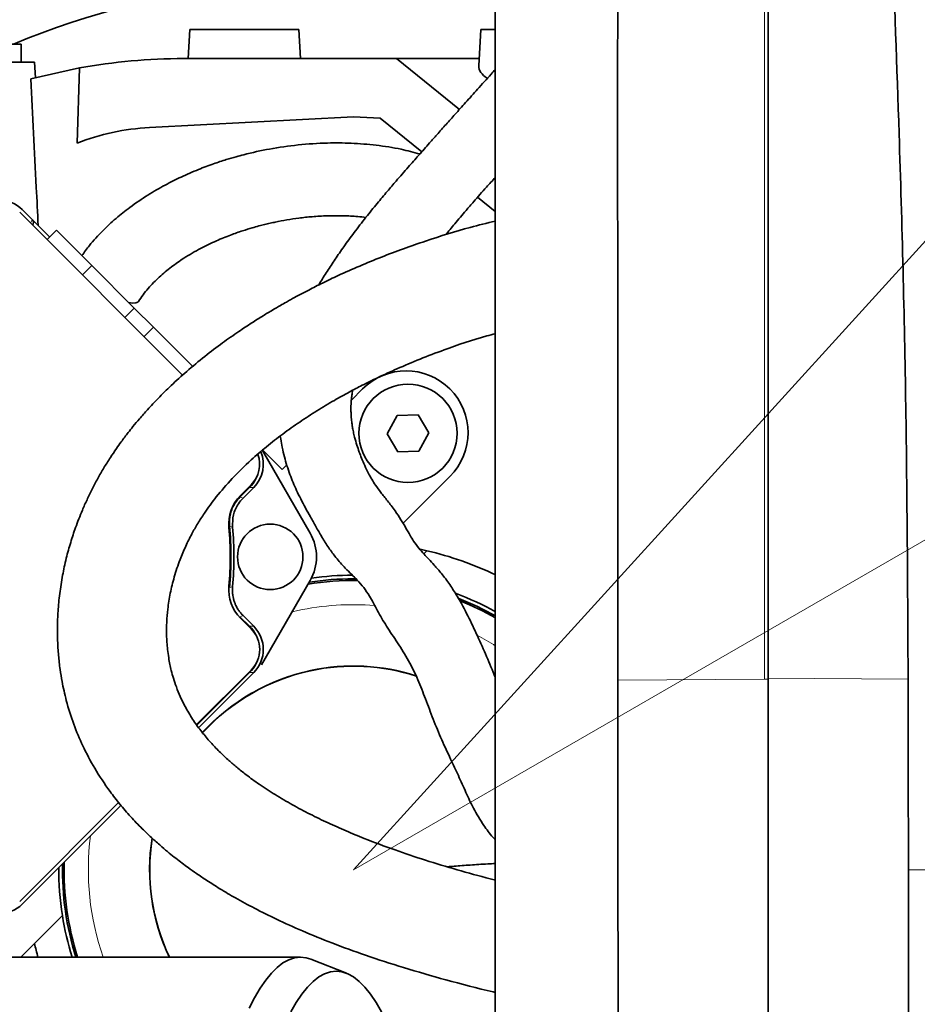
# Model space of a CAD drawing. Header units: millimetres. Extents: x 0 to 14900, y 0 to 10500.
# Tile 37 of 53: x 10897 to 11144, y 6340 to 6610. Entities that reach past the tile are written whole.
import ezdxf

# ---------------------------------------------------------------- set-up
doc = ezdxf.new("R2010")
doc.units = ezdxf.units.MM
doc.header["$LTSCALE"] = 25
doc.styles.add('SLDTEXTSTYLE0', font='TXT', dxfattribs={"width": 0.605})
doc.dimstyles.new('SLDDIMSTYLE2', dxfattribs={"dimtxt": 87.5, "dimasz": 87.5, "dimexe": 0, "dimexo": 0.0625, "dimgap": 21.875, "dimtad": 1, "dimdec": 1, "dimrnd": 1e-09, "dimzin": 12, "dimdsep": 46, "dimtxsty": 'SLDTEXTSTYLE0', "dimsah": 1, "dimcen": 0, "dimadec": 0, "dimazin": 3, "dimtfac": 1, "dimtofl": 0, "dimtmove": 0, "dimatfit": 3, "dimfxl": 1, "dimfrac": 2, "dimtolj": 1, "dimtzin": 12, "dimarcsym": 0})
doc.dimstyles.new('SLDDIMSTYLE3', dxfattribs={"dimtxt": 87.5, "dimasz": 87.5, "dimexe": 0, "dimexo": 0.0625, "dimgap": 21.875, "dimtad": 1, "dimdec": 4, "dimlfac": 25, "dimzin": 12, "dimdsep": 46, "dimtxsty": 'SLDTEXTSTYLE0', "dimsah": 1, "dimcen": 0.09, "dimadec": 1, "dimazin": 3, "dimtfac": 1, "dimtofl": 0, "dimtmove": 0, "dimatfit": 3, "dimfxl": 1, "dimfrac": 2, "dimtolj": 1, "dimtzin": 12, "dimarcsym": 0})

# ---------------------------------------------------------------- blocks, each defined once
blk = doc.blocks.new('_D_6')
at = {"color": 7, "linetype": 'Continuous', "lineweight": 0}
for q in [(12310.03, 7139.35), (10988.91, 6376.6)]:
    blk.add_line((11818.56, 6855.6), q, dxfattribs=at)
at = {"color": 7, "linetype": 'Continuous', "lineweight": 18}
blk.add_solid([(11818.56, 6855.6), (11900.59, 6888.53), (11888.09, 6910.18)], dxfattribs=at)
at = {"color": 7, "linetype": 'Continuous', "lineweight": 18, "insert": (12004.87, 7093.32), "char_height": 87.5, "attachment_point": 1, "rotation": 30, "style": 'SLDTEXTSTYLE0'}
blk.add_mtext('R958', dxfattribs=at)
blk = doc.blocks.new('_D_7')
at = {"color": 7, "linetype": 'Continuous', "lineweight": 0}
blk.add_line((12868.9, 8443.5), (10988.91, 6376.6), dxfattribs=at)
at = {"color": 7, "linetype": 'Continuous', "lineweight": 18}
blk.add_solid([(12868.9, 8443.5), (12800.77, 8387.18), (12819.27, 8370.36)], dxfattribs=at)
at = {"color": 7, "linetype": 'Continuous', "lineweight": 18, "insert": (11725.29, 7353.72), "char_height": 87.5, "attachment_point": 1, "rotation": 47.7114, "style": 'SLDTEXTSTYLE0'}
blk.add_mtext('R2794', dxfattribs=at)
blk = doc.blocks.new('_D_8')
at = {"color": 7, "linetype": 'Continuous', "lineweight": 0}
for p, q in [((8188.12, 6870.46), (7939.56, 6914.28)), ((12320.13, 6376.6), (14085.3, 6376.6))]:
    blk.add_line(p, q, dxfattribs=at)
at = {"color": 7, "linetype": 'Continuous', "lineweight": 18}
blk.add_arc((10988.91, 6376.6), 3058.9, 0, 170, dxfattribs=at)
for points in [[(7976.49, 6907.77), (8005.19, 6991.37), (7980.63, 6996.06)], [(14047.8, 6376.6), (14059.05, 6464.27), (14034.05, 6463.91)]]:
    blk.add_solid(points, dxfattribs=at)
at = {"color": 7, "linetype": 'Continuous', "lineweight": 18, "insert": (11141.49, 9547.06), "char_height": 87.5, "attachment_point": 1, "rotation": 355, "style": 'SLDTEXTSTYLE0'}
blk.add_mtext('170°', dxfattribs=at)
blk = doc.blocks.new('_D_9')
at = {"color": 7, "linetype": 'Continuous', "lineweight": 0}
for p, q in [((12320.13, 6376.6), (14085.33, 6376.6)), ((8188.12, 5882.75), (7939.53, 5838.91))]:
    blk.add_line(p, q, dxfattribs=at)
at = {"color": 7, "linetype": 'Continuous', "lineweight": 18}
blk.add_arc((10988.91, 6376.6), 3058.92, 190, 0, dxfattribs=at)
for points in [[(14047.83, 6376.6), (14034.08, 6289.29), (14059.08, 6288.93)], [(7976.46, 5845.42), (7980.6, 5757.13), (8005.16, 5761.83)]]:
    blk.add_solid(points, dxfattribs=at)
at = {"color": 7, "linetype": 'Continuous', "lineweight": 18, "insert": (11121.83, 3430.85), "char_height": 87.5, "attachment_point": 1, "rotation": 5, "style": 'SLDTEXTSTYLE0'}
blk.add_mtext('170°', dxfattribs=at)

msp = doc.modelspace()

# ---------------------------------------------------------------- linework, layer by layer
at = {"color": 8, "linetype": 'Continuous', "lineweight": 18}
for p, q in [((11101.9095722, 6689.5229613), (11101.9095722, 6429.0427175)), ((10900.6481892, 6555.255436), (10900.6725456, 6555.2806578)), ((10916.9989676, 6542.6968765), (10914.4205404, 6540.1184494)), ((10928.658156, 6531.0376881), (10926.0797288, 6528.459261)), ((10933.9372364, 6525.7586077), (10931.3588092, 6523.1801806)), ((10961.4971502, 6481.7300696), (10960.3616315, 6481.7300696)), ((10972.0292666, 6447.5083373), (10973.5841636, 6447.8605739)), ((10960.3616315, 6443.5443649), (10961.4971502, 6443.5443649)), ((10961.4971502, 6430.8183814), (10960.3616315, 6430.8183814)), ((11061.5683638, 6428.7424136), (11101.9095722, 6429.0427175)), ((11101.9095722, 6429.0427175), (11102.9095722, 6429.0501616)), ((11102.9095722, 6429.3046639), (11141.4140244, 6429.018033))]:
    msp.add_line(p, q, dxfattribs=at)
at = {"color": 7, "linetype": 'Continuous', "lineweight": 35}
for p, q in [((11102.9095722, 6689.7849076), (11102.9095722, 6429.3046639)), ((10943.9095722, 6607.6007518), (10943.4903099, 6599.6007518)), ((10943.9095722, 6607.6007518), (10973.9095722, 6607.6007518)), ((10974.3288344, 6599.6007518), (10973.9095722, 6607.6007518)), ((11023.9095722, 6607.6007518), (11023.3853758, 6597.5984894)), ((11023.9095722, 6607.6007518), (11027.7867068, 6607.6007518)), ((10897.5367655, 6603.6007518), (10877.1326039, 6603.6007518)), ((10897.5367655, 6598.6007518), (10897.5367655, 6603.6007518)), ((10942.2055419, 6599.6007518), (11000.7741479, 6599.6007518)), ((11000.7741479, 6599.6007518), (11018.0354599, 6585.6033735)), ((11023.4903099, 6599.6007518), (11000.7741479, 6599.6007518)), ((10866.8271344, 6598.6007518), (10901.2463966, 6598.6007518)), ((10900.2303416, 6594.0149813), (10913.5615941, 6597.0241949)), ((10901.4694918, 6594.3438432), (10901.2463966, 6598.6007518)), ((10913.5615941, 6597.0241949), (10912.9221884, 6576.34437)), ((10932.8249487, 6580.6614813), (10988.9095722, 6583.6007518)), ((10996.2822915, 6583.214364), (10988.9095722, 6583.6007518)), ((11007.6920038, 6573.9732209), (10996.2822915, 6583.214364)), ((11027.9095722, 6557.5982733), (11023.06231, 6561.5242481)), ((10941.9425962, 6512.5963936), (10897.1494639, 6557.389526)), ((10900.6725456, 6555.2806578), (10897.8556014, 6558.097602)), ((10900.6725456, 6555.2806578), (10905.3847453, 6550.5684581)), ((10900.6846747, 6553.8787812), (10900.6726552, 6553.8663346)), ((10907.2560656, 6552.4397785), (10904.6776385, 6549.8613514)), ((10907.2560656, 6552.4397785), (10916.9989676, 6542.6968765)), ((10916.9989676, 6542.6968765), (10928.658156, 6531.0376881)), ((10928.658156, 6531.0376881), (10933.9372364, 6525.7586077)), ((10933.9372364, 6525.7586077), (10944.7138768, 6514.9819673)), ((10988.3404733, 6505.7449656), (10991.3887569, 6508.7932491)), ((11000.8937383, 6501.5239702), (10998.138023, 6496.4505723)), ((11006.6652874, 6501.6741498), (11000.8937383, 6501.5239702)), ((11009.6811213, 6496.7509314), (11006.6652874, 6501.6741498)), ((10998.138023, 6496.4505723), (11001.1538569, 6491.5273539)), ((11006.925406, 6491.6775334), (11009.6811213, 6496.7509314)), ((10977.0111528, 6469.1372173), (10963.8625143, 6491.9113272)), ((10969.2743556, 6486.6788478), (10963.9588341, 6491.9943693)), ((11001.1538569, 6491.5273539), (11006.925406, 6491.6775334)), ((10969.2743556, 6486.6788478), (10970.5597551, 6487.9642474)), ((11015.4303874, 6484.7516186), (11002.5547805, 6471.8760117)), ((10957.7179144, 6479.0863525), (10960.3616315, 6481.7300696)), ((10957.8457357, 6479.4928687), (10960.7890742, 6482.4362071)), ((10958.5523379, 6478.7852573), (10961.4971502, 6481.7300696)), ((11009.122498, 6464.3015935), (11008.2560389, 6463.4351345)), ((10963.6175013, 6432.9387325), (10977.0111528, 6456.1372173)), ((10988.9095722, 6456.6007518), (10989.6442312, 6456.5973785)), ((10960.3616315, 6443.5443649), (10957.7179144, 6446.1880821)), ((10960.7890742, 6442.8382274), (10957.8457357, 6445.7815659)), ((10961.4971502, 6443.5443649), (10958.5523379, 6446.4891772)), ((10945.7698631, 6416.5053079), (10960.7890742, 6431.5245189)), ((10945.8883648, 6416.3451147), (10960.3616315, 6430.8183814)), ((10946.37119, 6415.6924212), (10961.4971502, 6430.8183814)), ((11102.9095722, 6429.3046639), (11102.9095722, 6191.2054955)), ((10897.1494639, 6367.8849086), (10924.3583479, 6395.0937926)), ((10897.8556014, 6367.1768326), (10924.9923981, 6394.3136292)), ((10908.8855396, 6364.0646352), (10901.2087305, 6356.387826)), ((10901.2087305, 6356.387826), (10897.4216563, 6352.6007518)), ((10974.3364044, 6352.6007518), (10689.1597923, 6352.6007518)), ((10986.9728787, 6348.1938801), (10977.2206445, 6352.0338599))]:
    msp.add_line(p, q, dxfattribs=at)
at = {"color": 7, "linetype": 'Continuous', "lineweight": 35, "flags": 128}
for points in [[(10927.0995339, 6532.5963102), (10928.2214917, 6532.3999467), (10929.0812342, 6532.4302285), (10929.6457221, 6532.6859916), (10929.7826613, 6532.8480338)], [(11009.122498, 6464.3015935), (11007.6136178, 6464.6357373), (11007.2537037, 6464.711437)], [(10974.3364044, 6352.6007518), (10972.727598, 6352.4245763), (10971.122126, 6351.8964151), (10969.5233161, 6351.0173627), (10967.9344821, 6349.7892411), (10966.358917, 6348.2145959), (10964.7998865, 6346.2966907), (10963.2606219, 6344.0395006), (10961.7443135, 6341.4477041), (10960.2541042, 6338.5266731)], [(10977.2206445, 6352.0338599), (10975.9452109, 6352.4245763), (10974.3364044, 6352.6007518)], [(10984.1540061, 6348.7479242), (10982.5585547, 6348.570641), (10980.9665082, 6348.0391697), (10979.3812639, 6347.1546444), (10977.8062048, 6345.9189529), (10976.2446923, 6344.334732), (10974.7000587, 6342.4053628), (10973.1756003, 6340.1349624), (10971.6745703, 6337.5283761)], [(10998.5662678, 6333.598424), (10998.1078401, 6334.5911664), (10996.6334419, 6337.5283761), (10995.1324119, 6340.1349624), (10993.6079535, 6342.4053628), (10992.0633199, 6344.334732), (10990.5018074, 6345.9189529), (10988.9267483, 6347.1546444), (10987.341504, 6348.0391697), (10985.7494575, 6348.570641), (10984.1540061, 6348.7479242)]]:
    msp.add_lwpolyline(points, dxfattribs=at)
at = {"color": 8, "linetype": 'Continuous', "lineweight": 18, "flags": 128}
for points in [[(10957.7179144, 6479.0863525), (10958.1345329, 6478.9362422), (10958.5523379, 6478.7852573)], [(10955.6651376, 6470.807586), (10955.3040729, 6470.9223063), (10954.8342223, 6471.0709849)], [(10954.8342223, 6454.2034497), (10955.195563, 6454.3177306), (10955.6651376, 6454.4668485)], [(10958.5523379, 6446.4891772), (10958.1345329, 6446.3381924), (10957.7179144, 6446.1880821)]]:
    msp.add_lwpolyline(points, dxfattribs=at)
at = {"color": 7, "linetype": 'Continuous', "lineweight": 35}
for centre, radius in [((11003.9095722, 6496.6007518), 13.5), ((10966.0367655, 6462.6372173), 9)]:
    msp.add_circle(centre, radius, dxfattribs=at)
at = {"color": 7, "linetype": 'Continuous', "lineweight": 18}
for radius in [2794, 958]:
    msp.add_arc((10988.9095722, 6376.6007518), radius, 190, 170, dxfattribs=at)
at = {"color": 7, "linetype": 'Continuous', "lineweight": 35}
for centre, radius, start, end in [((10988.9095722, 6376.6007518), 245.5, 80.852896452, 112.38532819), ((10942.2055419, 6439.0930608), 160.507691, 90, 100.279979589), ((10936.144461, 6517.3214146), 63.4269912, 93, 111.476897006), ((11003.4095722, 6496.7724339), 17, 315, 135), ((10955.1322199, 6488.0930614), 8, 315, 19.906531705), ((10965.6239103, 6471.7146941), 11, 135, 185.2081805), ((10866.0367655, 6462.6372173), 89, 354.7918195, 5.2081805), ((10866.0367655, 6462.6372173), 89.197067, 354.57446054, 5.42553946), ((10866.0367655, 6462.6372173), 90, 354.791410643, 5.208589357), ((10965.7528225, 6462.6372173), 13, 330, 30), ((10988.9095722, 6376.6007518), 90, 64.299557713, 77.02134393), ((10988.9095722, 6376.6007518), 79.54603, 89.114600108, 99.011704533), ((10988.9095722, 6376.6007518), 80, 90, 98.748795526), ((10988.9095722, 6376.6007518), 81, 90.146563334, 98.20138641), ((10965.6239103, 6453.5597404), 11, 174.7918195, 225), ((10988.9095722, 6376.6007518), 81, 61.156964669, 69.594590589), ((10988.9095722, 6376.6007518), 80, 60.790447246, 68.768375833), ((10988.9095722, 6376.6007518), 79.54603, 60.569721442, 68.32477127), ((10955.1322199, 6437.1813732), 8, 315, 45), ((10988.9095722, 6376.6007518), 56, 102.137374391, 137.79522067), ((10988.9095722, 6376.6007518), 56, 71.952187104, 102.137374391), ((10988.9095722, 6376.6007518), 56, 171.134655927, 205.376933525), ((10988.9095722, 6376.6007518), 81, 179.55257825, 188.903275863), ((10988.9095722, 6376.6007518), 80, 178.820334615, 197.457603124), ((10988.9095722, 6376.6007518), 79.54603, 178.47853284, 197.560465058), ((10988.9095722, 6376.6007518), 81, 188.903275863, 197.235285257), ((10988.9095722, 6376.6007518), 90, 192.97865607, 195.466009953)]:
    msp.add_arc(centre, radius, start, end, dxfattribs=at)
at = {"color": 8, "linetype": 'Continuous', "lineweight": 18}
for centre, radius, start, end in [((10902.0868688, 6553.8661192), 2, 136, 158.665124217), ((10899.9411954, 6554.5483283), 0.9999207, 316.004263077, 45.004617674), ((10988.9095722, 6376.6007518), 72.8891651, 85.388217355, 102.137374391), ((10988.9095722, 6376.6007518), 72.8891651, 57.570417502, 62.17761083), ((10988.9095722, 6376.6007518), 56.1270596, 102.137374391, 137.765129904), ((10988.9095722, 6376.6007518), 56.1270596, 72.080753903, 102.137374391), ((10988.9095722, 6376.6007518), 72.8891651, 172.63627431, 199.224294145), ((10988.9095722, 6376.6007518), 56.1270596, 171.060079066, 205.315424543)]:
    msp.add_arc(centre, radius, start, end, dxfattribs=at)
at = {"color": 7, "linetype": 'Continuous', "lineweight": 35}
for centre, major_axis, ratio, start_param, end_param in [((11038.9095722, 6597.467963), (15.5276163, 0), 0.4005407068, 3.120604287, 3.6953649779), ((10891.4926096, 6551.7307329), (0, 9.0027417), 0.9996954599, 5.497939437, 7.0684311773), ((10899.9653349, 6554.5734395), (-0.6947642, -0.7194494), 0.9998476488, 1.5707963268, 3.1241420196), ((10955.1302811, 6488.0930614), (9.0027417, 0), 0.9996954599, 5.497939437, 6.6772024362), ((10953.9947624, 6488.0930614), (9.0027417, 0), 0.9996954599, 5.497939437, 5.8211856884), ((10953.9947624, 6437.1813732), (9.0027417, 0), 0.9996954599, 0.4619996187, 0.7852458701), ((10955.1302811, 6437.1813732), (9.0027417, 0), 0.9996954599, 5.497939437, 7.0684311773), ((10953.9947624, 6437.1813732), (9.0027417, 0), 0.9996954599, 5.497939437, 5.8211856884), ((10891.4926096, 6373.5437017), (0, -9.0027417), 0.9996954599, 5.497939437, 7.0684311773)]:
    msp.add_ellipse(centre, major_axis=major_axis, ratio=ratio, start_param=start_param, end_param=end_param, dxfattribs=at)
for points, knots in [([(11061.5780631, 6689.2227296), (11061.5186211, 6682.8913544), (11061.3997297, 6670.227831), (11061.664281, 6644.904642), (11061.499957, 6600.5894868), (11061.6005987, 6526.4263058), (11061.5803037, 6464.9247576), (11061.5683638, 6428.7424136)], [0, 0, 0, 0, 0.0729156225, 0.145840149, 0.2916788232, 0.5832833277, 1, 1, 1, 1]), ([(11141.4140244, 6429.018033), (11141.2794596, 6454.0045159), (11141.0103311, 6503.977246), (11139.2908588, 6572.3889049), (11137.3675027, 6621.9487767), (11136.4231684, 6652.6850187), (11135.9907048, 6671.1332016), (11135.1405628, 6683.4107305), (11134.7155857, 6689.5481405)], [0, 0, 0, 0, 0.2876477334, 0.5752927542, 0.787631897, 0.8584324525, 0.9292318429, 1, 1, 1, 1]), ([(11027.9095722, 6677.6007518), (11027.9095722, 6677.5851266), (11027.9095722, 6677.5532354), (11027.9095722, 6677.7584584), (11027.9095722, 6677.3075918), (11027.9095722, 6676.1222075), (11027.9095722, 6673.9510238), (11027.9095722, 6670.5762891), (11027.9095722, 6666.2299107), (11027.9095722, 6661.1124312), (11027.9095722, 6655.2948038), (11027.9095722, 6634.2528623), (11027.9095722, 6580.587055), (11027.9095722, 6516.4414761), (11027.9095722, 6462.4404155), (11027.9095722, 6439.2129217), (11027.9095722, 6425.9271307), (11027.9095722, 6415.3587418), (11027.9095722, 6403.8954723), (11027.9095722, 6391.4744012), (11027.9095722, 6378.7971065), (11027.9095722, 6366.1322134), (11027.9095722, 6353.6331572), (11027.9095722, 6341.325376), (11027.9095722, 6329.1212137), (11027.9095722, 6317.2896007), (11027.9095722, 6305.9677731), (11027.9095722, 6295.1660092), (11027.9095722, 6284.8169031), (11027.9095722, 6275.1535134), (11027.9095722, 6266.2747467), (11027.9095722, 6258.1875897), (11027.9095722, 6250.8485629), (11027.9095722, 6244.4373476), (11027.9095722, 6239.0127779), (11027.9095722, 6234.5594428), (11027.9095722, 6231.0607507), (11027.9095722, 6228.6544705), (11027.9095722, 6227.2879416), (11027.9095722, 6227.2148527), (11027.9095722, 6227.1821038)], [0, 0, 0, 0, 0.0165413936, 0.0337610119, 0.0424078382, 0.0511979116, 0.0624911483, 0.0741115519, 0.0854047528, 0.0970246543, 0.1083221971, 0.1199473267, 0.2105582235, 0.391780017, 0.4624319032, 0.4977578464, 0.5154208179, 0.5330838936, 0.5541456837, 0.5753534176, 0.597022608, 0.6188515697, 0.6399133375, 0.661121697, 0.6827913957, 0.704620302, 0.7256711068, 0.7468676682, 0.7685248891, 0.7903415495, 0.8114050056, 0.8326151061, 0.8542867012, 0.8761175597, 0.8971676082, 0.9183633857, 0.9400197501, 0.9618355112, 0.9828997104, 1, 1, 1, 1]), ([(11027.9095722, 6596.6164246), (11027.5304033, 6596.1918009), (11025.8717317, 6594.334287), (11023.1354538, 6591.2892986), (11019.8333366, 6587.6103516), (11016.9681719, 6584.4143152), (11014.3474236, 6581.4800529), (11012.0211722, 6578.8642268), (11010.0288052, 6576.6157002), (11008.3449074, 6574.7118311), (11006.3760774, 6572.4851017), (11003.7894186, 6569.5551567), (11000.9264601, 6566.284571), (10998.07519, 6562.9668242), (10995.2945743, 6559.6466749), (10992.2353241, 6555.8647047), (10989.1391756, 6551.8565556), (10986.3147527, 6547.9942436), (10983.8697362, 6544.4755264), (10981.6623812, 6541.1072646), (10980.1706036, 6538.7519939), (10979.4505397, 6537.5165377), (10979.3699861, 6537.3783271)], [0, 0, 0, 0, 0.0194159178, 0.0849348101, 0.1443430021, 0.1974730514, 0.2441431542, 0.293151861, 0.331576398, 0.3599093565, 0.3888056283, 0.4432909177, 0.5093156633, 0.5584530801, 0.6152210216, 0.6801539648, 0.7515476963, 0.8175206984, 0.8772844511, 0.9355759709, 0.992792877, 1, 1, 1, 1]), ([(10900.2303416, 6594.0149813), (10900.7258869, 6584.0783586), (10901.3958821, 6570.6436831), (10902.0673984, 6557.2090109), (10902.2422445, 6553.7109589)], [0, 0, 0, 0, 0.739625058, 1, 1, 1, 1]), ([(11007.1741536, 6573.3874667), (11005.4671836, 6573.843722), (11001.5280546, 6574.8966102), (10995.2158792, 6575.8560827), (10988.4606027, 6576.4133311), (10981.3034604, 6576.472189), (10973.8290286, 6575.9881955), (10966.127522, 6574.8836514), (10960.4302559, 6573.6387592), (10956.4468169, 6572.574421), (10953.6962037, 6571.7679232), (10950.2463137, 6570.6354857), (10946.1074594, 6569.0868125), (10941.6442387, 6567.1566085), (10936.9829981, 6564.8226028), (10932.2510261, 6562.0811407), (10927.7350854, 6559.0126367), (10923.5506824, 6555.6855453), (10919.7960992, 6552.195425), (10916.5934503, 6548.7386241), (10914.919858, 6546.3757117), (10914.2522346, 6545.4331072)], [0, 0, 0, 0, 0.057935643, 0.1336965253, 0.2078473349, 0.2767866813, 0.3615352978, 0.4422560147, 0.5147400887, 0.5358071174, 0.5637514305, 0.5991980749, 0.6417052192, 0.6907232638, 0.7360985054, 0.7852162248, 0.8378307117, 0.8795613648, 0.9233501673, 0.9694231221, 1, 1, 1, 1]), ([(11014.2370349, 6551.116229), (11015.0707613, 6552.1325969), (11016.8995687, 6554.3620345), (11019.5204603, 6557.4544489), (11021.8383173, 6560.1357053), (11023.7045364, 6562.2592363), (11025.6727359, 6564.4725206), (11027.1061831, 6566.0634162), (11027.9095722, 6566.9550486)], [0, 0, 0, 0, 0.196346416, 0.4306925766, 0.5855119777, 0.7100468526, 0.8374930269, 1, 1, 1, 1]), ([(10929.7800739, 6532.8439211), (10930.1997756, 6533.4663843), (10931.026353, 6534.6922885), (10932.9237745, 6536.9771539), (10935.4867666, 6539.6150745), (10938.8237538, 6542.3734056), (10942.6341867, 6545.0224739), (10946.7922825, 6547.4235322), (10951.0909084, 6549.4931372), (10954.9483305, 6551.066477), (10958.2230118, 6552.2186591), (10960.8278834, 6553.0249256), (10962.8440654, 6553.5869697), (10964.4885143, 6554.0076076), (10965.9860495, 6554.3607964), (10968.0065092, 6554.7995903), (10970.631987, 6555.2943204), (10974.0159692, 6555.7983386), (10977.7256084, 6556.1911407), (10981.8142568, 6556.4299278), (10985.987415, 6556.4360209), (10989.5460716, 6556.2803895), (10991.579006, 6556.0344029), (10992.3235355, 6555.9443143)], [0, 0, 0, 0, 0.0280592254, 0.0552609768, 0.1086557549, 0.1619394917, 0.2150193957, 0.2839602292, 0.3485046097, 0.4063427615, 0.4556355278, 0.4950203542, 0.5237152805, 0.5479225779, 0.5711017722, 0.5931968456, 0.6421242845, 0.6945406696, 0.7539394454, 0.8203856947, 0.8938287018, 0.9611164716, 1, 1, 1, 1]), ([(11027.9095722, 6554.9501038), (11025.6134041, 6554.3827329), (11019.1598479, 6552.7880935), (11008.6878094, 6549.506709), (10996.5232578, 6545.144567), (10987.1321739, 6541.1305383), (10980.5581463, 6537.9938669), (10976.8932999, 6536.1455648), (10973.9840363, 6534.610005), (10971.9490221, 6533.4988982), (10970.3296746, 6532.5951659), (10968.6802496, 6531.6570077), (10966.5308051, 6530.4024607), (10963.8856789, 6528.8063993), (10960.7700128, 6526.8473506), (10957.0418874, 6524.3844804), (10952.7146108, 6521.342671), (10947.9112825, 6517.6963965), (10943.1839083, 6513.7776847), (10938.9128894, 6509.9052221), (10935.3329539, 6506.3803812), (10932.4458978, 6503.3153287), (10930.1656183, 6500.7293227), (10928.4139563, 6498.6283338), (10927.0888867, 6496.9623042), (10926.0067954, 6495.5505536), (10924.912477, 6494.0740622), (10923.5834731, 6492.2036576), (10921.9835718, 6489.8185009), (10920.2704342, 6487.0718698), (10918.5954599, 6484.1608243), (10917.0538802, 6481.2490937), (10915.6474669, 6478.3540894), (10914.0872071, 6474.8404063), (10912.5642592, 6470.9413086), (10911.1040047, 6466.5273269), (10909.8979786, 6462.1470029), (10908.877175, 6457.4476134), (10908.1182221, 6452.5888131), (10907.6643335, 6447.8244768), (10907.4989224, 6443.4878029), (10907.5503435, 6439.4461918), (10907.7885871, 6435.5916903), (10908.2099294, 6431.8792573), (10908.8795371, 6427.75023), (10910.0096918, 6422.6797536), (10911.8624067, 6416.7698158), (10914.4761013, 6410.5235638), (10917.7609249, 6404.3289203), (10921.2802869, 6399.0035014), (10924.6774222, 6394.617756), (10927.6257006, 6391.2016131), (10930.6602604, 6388.0289606), (10933.5599157, 6385.262583), (10936.0681051, 6383.0418441), (10938.1895337, 6381.2681436), (10940.0427952, 6379.7880181), (10941.7693543, 6378.4639178), (10943.6606752, 6377.0659921), (10945.9171618, 6375.4666408), (10948.8120926, 6373.5192971), (10952.3749519, 6371.2651507), (10956.7195995, 6368.7054973), (10961.9110997, 6365.8838895), (10968.0186194, 6362.8477594), (10975.1132346, 6359.647075), (10983.2643818, 6356.3324255), (10992.5384984, 6352.9568984), (11002.9882693, 6349.5594435), (11014.6823815, 6346.227309), (11023.1196293, 6344.0006431), (11027.7009595, 6342.9779374), (11027.9095722, 6342.9313681)], [0, 0, 0, 0, 0.0180793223, 0.050813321, 0.0838570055, 0.1171099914, 0.1296140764, 0.1406460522, 0.1492530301, 0.1554506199, 0.158892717, 0.1638104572, 0.1703236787, 0.1784267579, 0.1881145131, 0.1993836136, 0.2138833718, 0.2303802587, 0.2480403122, 0.2640304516, 0.2781103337, 0.2902715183, 0.2999759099, 0.3079649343, 0.3142316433, 0.318768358, 0.3236816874, 0.3302803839, 0.3389352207, 0.3491858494, 0.3594544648, 0.3696113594, 0.3796463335, 0.3895284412, 0.4058347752, 0.4195674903, 0.4342855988, 0.4499846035, 0.4667999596, 0.4830483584, 0.4978177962, 0.5102047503, 0.5236463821, 0.5366822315, 0.5477817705, 0.5655512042, 0.5882684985, 0.6091601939, 0.6315737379, 0.655817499, 0.6696840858, 0.6837395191, 0.6978255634, 0.7101377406, 0.7202125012, 0.7280213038, 0.7349388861, 0.7413820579, 0.7473530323, 0.7557603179, 0.7657919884, 0.7780678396, 0.7926100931, 0.8094569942, 0.8286648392, 0.8503068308, 0.8744710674, 0.9012559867, 0.9307631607, 0.9630890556, 0.9983192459, 1, 1, 1, 1]), ([(11027.9095722, 6373.8082842), (11027.4462685, 6373.9223065), (11023.8989542, 6374.7953255), (11017.4639436, 6376.583169), (11008.719409, 6379.199956), (11000.1713401, 6382.0638389), (10992.9325922, 6384.7724068), (10986.8323863, 6387.2914732), (10981.8735632, 6389.5038173), (10976.9372585, 6391.8980286), (10972.0673396, 6394.4839561), (10967.3867419, 6397.2276058), (10963.1472788, 6399.9910891), (10959.6641318, 6402.5133753), (10956.8966024, 6404.7103138), (10954.5329584, 6406.7422364), (10952.2103821, 6408.9142074), (10949.8172834, 6411.3885628), (10947.4194481, 6414.1910117), (10945.1290742, 6417.2924192), (10943.0260597, 6420.6795146), (10941.4077661, 6423.8870266), (10940.2229705, 6426.7863272), (10939.4233583, 6429.1661156), (10938.8528429, 6431.2476316), (10938.4304497, 6433.1174636), (10938.0774732, 6435.0417944), (10937.7131017, 6437.7168927), (10937.4914985, 6440.9834449), (10937.5306226, 6444.6760198), (10937.8443575, 6448.4985635), (10938.5045137, 6452.6454728), (10939.6048988, 6457.1712027), (10941.0476068, 6461.5142765), (10942.7087321, 6465.4746864), (10944.3567376, 6468.7864384), (10946.0631088, 6471.781984), (10948.2341716, 6475.1768588), (10951.3042333, 6479.3501046), (10955.5694424, 6484.2735979), (10960.2579974, 6488.8696307), (10964.9668836, 6492.924274), (10969.4282659, 6496.4060956), (10974.0569522, 6499.6984677), (10978.7980636, 6502.7875115), (10983.3666329, 6505.5232726), (10987.5404116, 6507.8389916), (10991.4994546, 6509.904753), (10995.8563995, 6512.0471753), (11001.1471834, 6514.4694397), (11007.2504089, 6517.0464099), (11015.4447761, 6520.1562739), (11022.3306953, 6522.543205), (11027.1273753, 6523.7784424), (11027.9095722, 6523.9798731)], [0, 0, 0, 0, 0.00476596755, 0.03649093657, 0.06730187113, 0.09740520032, 0.12899434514, 0.14789766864, 0.16736311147, 0.18734674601, 0.20780808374, 0.22871276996, 0.2490489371, 0.26681953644, 0.28031788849, 0.29263846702, 0.30638273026, 0.32180682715, 0.33890965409, 0.35758731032, 0.37791199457, 0.39967146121, 0.41494270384, 0.42889061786, 0.4409018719, 0.45059989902, 0.46099343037, 0.4735304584, 0.49527466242, 0.51473457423, 0.53385555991, 0.55673826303, 0.58021046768, 0.60482420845, 0.6240269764, 0.64108042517, 0.6554978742, 0.66987241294, 0.6921124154, 0.71790344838, 0.74518899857, 0.76534230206, 0.78531671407, 0.80511959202, 0.8243884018, 0.84328310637, 0.85896819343, 0.87214863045, 0.88748171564, 0.90673140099, 0.92913989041, 0.9521236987, 0.99219278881, 1, 1, 1, 1]), ([(11027.9095722, 6429.5327863), (11027.1206709, 6431.4436527), (11025.5201626, 6435.3203829), (11023.0291219, 6440.8428181), (11020.4624816, 6446.3375206), (11017.9615775, 6451.0609223), (11015.4587616, 6454.9793997), (11013.2947025, 6457.8845295), (11011.2946489, 6460.1884833), (11009.6087143, 6461.9783631), (11008.2129298, 6463.4605255), (11006.8063272, 6465.0648576), (11005.4815357, 6466.8643932), (11004.4440288, 6468.5578336), (11003.2770901, 6470.6700701), (11001.9601541, 6472.9465432), (11000.1582747, 6475.6035654), (10998.2663316, 6478.0567469), (10996.4605173, 6480.3031607), (10995.0202174, 6482.2620089), (10993.9176869, 6484.0079717), (10992.928453, 6485.7821736), (10991.9885954, 6487.7350089), (10991.1732437, 6489.6946319), (10990.4771251, 6491.5236263), (10989.8181803, 6493.4272663), (10989.2766834, 6495.2908845), (10988.8857195, 6496.9735934), (10988.6461174, 6498.2582782), (10988.4935052, 6499.287304), (10988.3926857, 6500.1312567), (10988.312131, 6500.9811894), (10988.2426354, 6502.0573847), (10988.2116587, 6503.4172962), (10988.2571915, 6504.9284833), (10988.3828432, 6506.3741483), (10988.5326623, 6507.5228076), (10988.6505825, 6508.1774385), (10988.6950419, 6508.424254)], [0, 0, 0, 0, 0.0505489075, 0.1025526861, 0.1534976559, 0.2032529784, 0.2322301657, 0.2602858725, 0.2825878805, 0.2985498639, 0.3137611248, 0.3324484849, 0.3534874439, 0.3702755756, 0.3899393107, 0.4122103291, 0.4369917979, 0.4703112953, 0.5023509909, 0.531792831, 0.5572310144, 0.5834106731, 0.6199403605, 0.6553212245, 0.6853032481, 0.7187790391, 0.7585654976, 0.7865287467, 0.8103836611, 0.829577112, 0.8440369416, 0.8588560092, 0.8781865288, 0.9044505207, 0.9348972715, 0.9624110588, 0.9858278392, 1, 1, 1, 1]), ([(10968.7878164, 6495.8516497), (10968.8247496, 6495.5869809), (10968.9699727, 6494.546292), (10969.336471, 6492.6390016), (10969.9014532, 6490.2007294), (10970.6138949, 6487.7017793), (10971.3981631, 6485.3636053), (10972.3045359, 6483.0369015), (10973.2922284, 6480.8159774), (10974.430599, 6478.5000593), (10975.6979585, 6476.1081628), (10977.0701356, 6473.6377986), (10978.5291601, 6471.0650336), (10980.1821739, 6468.1461387), (10982.0127997, 6465.2213037), (10984.1227952, 6462.3258954), (10986.8576342, 6459.2210495), (10990.4470984, 6455.9084437), (10993.057275, 6452.5864895), (10995.4447731, 6447.8068891), (10998.0505181, 6443.4505252), (11001.1259029, 6438.9076899), (11004.185024, 6434.0869511), (11006.6703788, 6428.9410122), (11008.7755178, 6423.4644293), (11010.8533972, 6417.8890672), (11013.1117833, 6412.3924341), (11015.5474812, 6407.2582549), (11017.7889649, 6402.4583177), (11019.7703249, 6397.9859713), (11021.8919889, 6393.4050801), (11024.3948379, 6389.2146227), (11026.5454983, 6386.3068225), (11027.6821403, 6385.0835899), (11027.9095722, 6384.8388321)], [0, 0, 0, 0, 0.0091147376, 0.0358395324, 0.0663394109, 0.0940660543, 0.1215448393, 0.1453124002, 0.1700451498, 0.1968298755, 0.2250205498, 0.2541122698, 0.283506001, 0.3120488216, 0.3397484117, 0.3645431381, 0.3927064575, 0.4276987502, 0.4735157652, 0.5062259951, 0.5396386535, 0.5761854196, 0.6154372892, 0.6555046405, 0.6948595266, 0.7366314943, 0.7802832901, 0.8218872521, 0.8583820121, 0.8955598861, 0.9296514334, 0.9668299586, 0.9933629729, 1, 1, 1, 1]), ([(10954.8342223, 6471.0709849), (10954.8398393, 6472.198208), (10954.8510733, 6474.452656), (10956.0734009, 6477.2195329), (10957.2658687, 6478.5731991), (10957.7179144, 6479.0863525)], [0, 0, 0, 0, 0.3830644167, 0.7661294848, 1, 1, 1, 1]), ([(10958.5523379, 6478.7852573), (10958.1081088, 6478.2820772), (10956.922623, 6476.9392727), (10955.6946985, 6474.1892679), (10955.6749912, 6471.9348127), (10955.6651376, 6470.807586)], [0, 0, 0, 0, 0.2305598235, 0.6152802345, 1, 1, 1, 1]), ([(10955.6651376, 6454.4668485), (10955.6443758, 6454.1323794), (10955.6027399, 6453.4616314), (10955.6566105, 6452.6511265), (10955.7547514, 6451.9041342), (10955.8896351, 6451.2185508), (10956.1210908, 6450.4069838), (10956.3723895, 6449.7447234), (10956.6952396, 6449.0345085), (10957.0911749, 6448.3111562), (10957.6481315, 6447.5042506), (10958.1415607, 6446.910934), (10958.4512689, 6446.5929477), (10958.5523379, 6446.4891772)], [0, 0, 0, 0, 0.1146882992, 0.2299970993, 0.277423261, 0.372742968, 0.4689855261, 0.5661656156, 0.6150225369, 0.736153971, 0.8479824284, 0.9503911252, 1, 1, 1, 1]), ([(11061.5683638, 6428.7424136), (11061.573509, 6424.6192037), (11061.5838248, 6416.3524577), (11061.5981841, 6403.6570541), (11061.6103536, 6390.7821407), (11061.6277048, 6377.0448444), (11061.6432538, 6362.4988297), (11061.6582268, 6347.2163931), (11061.6767598, 6331.9778796), (11061.6894338, 6317.0948976), (11061.7056112, 6302.6898577), (11061.7196339, 6288.8714472), (11061.730909, 6275.5288798), (11061.7457563, 6262.9439124), (11061.7548456, 6251.2136443), (11061.7661738, 6240.4166621), (11061.7764167, 6230.4736797), (11061.7827847, 6221.6054564), (11061.7928289, 6213.8725858), (11061.7975597, 6207.3140246), (11061.8035087, 6201.8946003), (11061.809276, 6197.7331969), (11061.8104077, 6194.9054211), (11061.8150417, 6193.3526243), (11061.8152661, 6193.3220481), (11061.8153606, 6193.309167)], [0, 0, 0, 0, 0.0376146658, 0.0754147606, 0.113403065, 0.1515823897, 0.1963068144, 0.2413440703, 0.2868657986, 0.3330512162, 0.3777747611, 0.4228110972, 0.4683318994, 0.5145162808, 0.5592407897, 0.6042781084, 0.6497999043, 0.6959853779, 0.7407098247, 0.7857470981, 0.8312688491, 0.8774542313, 0.9221784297, 0.9672154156, 1, 1, 1, 1]), ([(11141.4877269, 6376.6007511), (11141.4824724, 6381.1049887), (11141.4714706, 6390.5359489), (11141.4491187, 6404.020966), (11141.4306821, 6417.0237202), (11141.4195854, 6425.0138729), (11141.4140244, 6429.018033)], [0, 0, 0, 0, 0.2542253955, 0.5322964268, 0.765616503, 1, 1, 1, 1]), ([(11027.9095722, 6378.346215), (11027.2089972, 6378.3082254), (11024.7617366, 6378.1755192), (11021.0115704, 6377.9235113), (11017.3261009, 6377.6582773), (11015.3511451, 6377.4873592), (11014.7429776, 6377.4347268)], [0, 0, 0, 0, 0.14159468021, 0.49462100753, 0.84437368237, 1, 1, 1, 1]), ([(11141.6778811, 6192.3786757), (11141.6781629, 6192.3465738), (11141.6790315, 6192.2476099), (11141.6768585, 6193.4651449), (11141.6738225, 6195.9978141), (11141.6735477, 6199.9029496), (11141.6661835, 6205.0126037), (11141.6621856, 6211.3099745), (11141.6567999, 6218.8638672), (11141.6463479, 6227.5428827), (11141.6407287, 6237.2149465), (11141.6295067, 6247.8340522), (11141.6174307, 6259.5019798), (11141.6084886, 6271.9915644), (11141.591993, 6285.1315059), (11141.579244, 6298.8764742), (11141.5648303, 6313.3427273), (11141.5464405, 6327.2070948), (11141.5334708, 6340.1795598), (11141.5198711, 6352.1482272), (11141.502489, 6364.3115488), (11141.4926549, 6372.4982934), (11141.4877269, 6376.6007511)], [0, 0, 0, 0, 0.0254981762, 0.07860592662, 0.13286862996, 0.18753044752, 0.24027226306, 0.29338028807, 0.34764327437, 0.40230532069, 0.45504704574, 0.50815494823, 0.56241779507, 0.61707975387, 0.66982199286, 0.72293044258, 0.77719384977, 0.83185631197, 0.87343504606, 0.91519236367, 0.95750206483, 1, 1, 1, 1])]:
    msp.add_open_spline(points, degree=3, knots=knots, dxfattribs=at)
at = {"color": 8, "linetype": 'Continuous', "lineweight": 18}
msp.add_open_spline([(11141.4877269, 6376.6007511), (11142.6652662, 6376.6007353), (11144.9932899, 6376.600704), (11148.39794, 6376.600616), (11151.6856459, 6376.6005885), (11154.85239, 6376.600628), (11157.8977946, 6376.6007088), (11162.1075897, 6376.6008069), (11167.2522525, 6376.6004705), (11173.075728, 6376.6004909), (11176.4988381, 6376.6006665), (11178.151784, 6376.6007513)], degree=3, knots=[0, 0, 0, 0, 0.08807509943, 0.17412659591, 0.25814778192, 0.34013638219, 0.42009475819, 0.49803013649, 0.67680277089, 0.84393503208, 1, 1, 1, 1], dxfattribs=at)

# ---------------------------------------------------------------- dimensions: what is measured, and where the dimension line sits
at = {"color": 7, "linetype": 'Continuous', "lineweight": 18}
for base, line1, line2, picture, middle in [((11255.5098468, 9423.8558346), ((12270.1345875, 6376.6007518), (9707.6845568, 6376.6007518)), ((10045.4637448, 6542.955706), (8237.3567102, 6861.7737602)), '_D_8', (11255.5098468, 9423.8558346)), ((11255.512342, 3329.3171484), ((10045.4637448, 6210.2457976), (8237.3567102, 5891.4277434)), ((9707.6845568, 6376.6007518), (12270.1345875, 6376.6007518)), '_D_9', (11255.512342, 3329.3171484))]:
    dim = msp.add_angular_dim_2l(base=base, line1=line1, line2=line2, dimstyle='SLDDIMSTYLE3', dxfattribs=at)
    dim.commit()
    dim.dimension.update_dxf_attribs({"geometry": picture, "text_midpoint": middle, "dimtype": 162})
for mpoint, picture, middle in [((12868.8967756, 8443.5028093), '_D_7', (11928.9034239, 7410.0520305)), ((11818.561909, 6855.6007518), '_D_6', (12187.0392618, 7068.3413563))]:
    dim = msp.add_radius_dim(center=(10988.9095722, 6376.6007518), mpoint=mpoint, dimstyle='SLDDIMSTYLE2', dxfattribs=at)
    dim.commit()
    dim.dimension.update_dxf_attribs({"geometry": picture, "text_midpoint": middle, "dimtype": 164})

doc.saveas('drawing.dxf')
